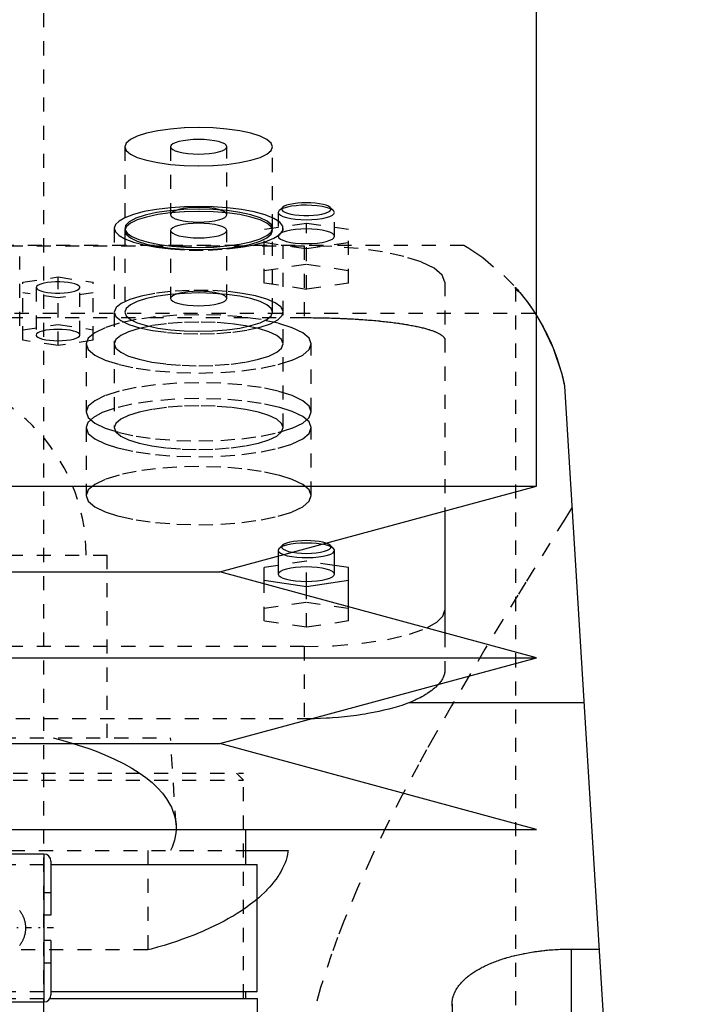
# Model space of a CAD drawing. Extents: x -90 to 90, y -1 to 976.
# Tile 11 of 12: x 8 to 57, y 573 to 643. Entities that reach past the tile are written whole.
import ezdxf

# ---------------------------------------------------------------- set-up
doc = ezdxf.new("R2010")
doc.units = 0
doc.linetypes.add('CENTER', pattern=[1.5, 0.45, -0.5, 0.05, -0.5])
doc.linetypes.add('DASHED', pattern=[2, 1, -1])
for name, color, linetype in [('AM_0', 7, 'CONTINUOUS'), ('AM_3', 7, 'DASHED'), ('AM_7', 7, 'CENTER')]:
    doc.layers.add(name, color=color, linetype=linetype)

msp = doc.modelspace()

# ---------------------------------------------------------------- linework, layer by layer
at = {"layer": 'AM_0', "color": 7, "linetype": 'CONTINUOUS'}
for p, q in [((45, 609.4), (45, 751.5)), ((47, 616.5), (57, 453.55)), ((-45, 609.4), (45, 609.4)), ((22.5, 603.3), (45, 609.4)), ((38.5, 607.638), (38.5, 598.962)), ((30.577, 604.968), (30.336, 605.192)), ((26.65, 604.425), (26.65, 603.139)), ((30.65, 603.139), (30.65, 604.829)), ((26.65, 603.76), (25.65, 603.61)), ((31.65, 603.61), (30.65, 603.76)), ((-22.5, 603.3), (22.5, 603.3)), ((45, 597.2), (22.5, 603.3)), ((25.65, 602.446), (25.65, 603.61)), ((31.65, 600.819), (31.65, 603.61)), ((25.65, 602.714), (28.65, 602.266)), ((28.65, 602.266), (31.65, 602.714)), ((28.65, 601.633), (28.65, 602.266)), ((-45, 597.2), (45, 597.2)), ((22.5, 591.1), (45, 597.2)), ((48.381, 594), (35.934, 594)), ((-22.5, 591.1), (22.5, 591.1)), ((45, 585), (22.5, 591.1)), ((-45, 585), (45, 585)), ((24.35, 582.5), (24.35, 585)), ((24.355, 583.5), (27.357, 583.5)), ((10, 583.25), (7, 583.25)), ((10, 583.25), (10, 572.75)), ((10.5, 582.75), (10.5, 578.9)), ((10.502, 582.5), (25.15, 582.5)), ((25.15, 573.5), (25.15, 582.5)), ((10.5, 578.9), (10, 578.9)), ((10.5, 577.1), (10, 577.1)), ((10.5, 577.1), (10.5, 573.25)), ((47.5, 568.249), (47.5, 576.506)), ((47.5, 576.506), (49.454, 576.506)), ((10.433, 573), (25.175, 573)), ((10.502, 573.5), (25.15, 573.5)), ((24.35, 573), (24.35, 573.5)), ((25.431, 537.373), (25.175, 573)), ((7, 572.75), (10, 572.75))]:
    msp.add_line(p, q, dxfattribs=at)
for points in [[(27.656, 604.698), (27.968, 604.654), (28.308, 604.627), (28.663, 604.618), (29.017, 604.628), (29.356, 604.656), (29.665, 604.702), (29.933, 604.763), (30.147, 604.836), (30.3, 604.92), (30.384, 605.009), (30.396, 605.101), (30.336, 605.192)], [(30.336, 605.192), (30.218, 605.272), (30.044, 605.345)], [(27.025, 604.528), (27.288, 604.45), (27.605, 604.388), (27.963, 604.343), (28.349, 604.318), (28.746, 604.312), (29.14, 604.328), (29.514, 604.363), (29.854, 604.416), (30.147, 604.486), (30.38, 604.57), (30.544, 604.663), (30.634, 604.764), (30.645, 604.867), (30.577, 604.968)], [(26.65, 603.139), (26.688, 603.038), (26.802, 602.941), (26.987, 602.851), (27.236, 602.773), (27.539, 602.709), (27.885, 602.661), (28.26, 602.631), (28.65, 602.621), (29.04, 602.631), (29.415, 602.661), (29.761, 602.709), (30.064, 602.773), (30.313, 602.851), (30.498, 602.941), (30.612, 603.038), (30.65, 603.139)], [(37.209, 599.316), (37.919, 599.719), (38.354, 600.147), (38.5, 600.588)]]:
    msp.add_lwpolyline(points, dxfattribs=at)
for points in [[(44.999, 621.522, 0), (45.433, 620.784, 0), (46.194, 619.185, 0), (46.782, 617.431, 0), (47, 616.5, 0)], [(38.041, 595.316, 0), (38.004, 595.276, 0), (37.927, 595.196, 0), (37.844, 595.116, 0), (37.8, 595.076, 0), (37.755, 595.037, 0), (37.662, 594.958, 0), (37.562, 594.88, 0), (37.458, 594.803, 0), (37.349, 594.727, 0), (37.235, 594.652, 0), (37.176, 594.615, 0), (37.116, 594.578, 0), (36.992, 594.505, 0), (36.864, 594.433, 0), (36.731, 594.363, 0), (36.595, 594.294, 0), (36.454, 594.226, 0), (36.382, 594.192, 0), (36.31, 594.159, 0), (36.162, 594.094, 0), (36.011, 594.031, 0), (35.934, 594, 0)], [(35.934, 594, 0), (35.79, 593.946, 0), (35.495, 593.843, 0), (35.186, 593.744, 0), (35.025, 593.695, 0), (34.861, 593.648, 0), (34.52, 593.555, 0), (34.165, 593.467, 0), (33.796, 593.384, 0), (33.415, 593.306, 0), (33.024, 593.233, 0), (32.824, 593.199, 0), (32.622, 593.167, 0), (32.212, 593.106, 0), (31.794, 593.052, 0), (31.37, 593.005, 0), (30.942, 592.964, 0), (30.511, 592.93, 0), (30.295, 592.915, 0), (30.079, 592.902, 0), (29.647, 592.882, 0), (29.217, 592.868, 0), (29.003, 592.863, 0)], [(27.357, 583.5, 0), (27.343, 583.404, 0), (27.307, 583.212, 0), (27.261, 583.02, 0), (27.233, 582.923, 0), (27.203, 582.826, 0), (27.134, 582.632, 0), (27.055, 582.438, 0), (26.965, 582.243, 0), (26.863, 582.049, 0), (26.751, 581.855, 0), (26.691, 581.758, 0), (26.628, 581.661, 0), (26.494, 581.467, 0), (26.349, 581.275, 0), (26.193, 581.084, 0), (26.027, 580.893, 0), (25.851, 580.704, 0), (25.759, 580.61, 0), (25.664, 580.516, 0), (25.467, 580.33, 0), (25.26, 580.145, 0), (25.152, 580.054, 0)], [(39, 572.578, 0), (39, 572.605, 0), (39.002, 572.658, 0), (39.005, 572.712, 0), (39.007, 572.739, 0), (39.009, 572.766, 0), (39.015, 572.82, 0), (39.023, 572.874, 0), (39.033, 572.929, 0), (39.044, 572.983, 0), (39.056, 573.038, 0), (39.063, 573.065, 0), (39.071, 573.092, 0), (39.086, 573.147, 0), (39.104, 573.202, 0), (39.123, 573.256, 0), (39.144, 573.311, 0), (39.167, 573.366, 0), (39.179, 573.393, 0), (39.191, 573.421, 0), (39.218, 573.475, 0), (39.245, 573.53, 0), (39.26, 573.557, 0), (39.275, 573.584, 0), (39.306, 573.639, 0), (39.339, 573.693, 0), (39.356, 573.72, 0), (39.374, 573.747, 0), (39.41, 573.801, 0), (39.448, 573.854, 0), (39.488, 573.908, 0), (39.529, 573.961, 0), (39.572, 574.014, 0), (39.595, 574.04, 0), (39.617, 574.067, 0), (39.664, 574.119, 0), (39.712, 574.171, 0), (39.761, 574.223, 0), (39.813, 574.274, 0), (39.866, 574.325, 0), (39.893, 574.351, 0), (39.92, 574.376, 0), (39.977, 574.426, 0), (40.034, 574.476, 0), (40.094, 574.526, 0), (40.155, 574.575, 0), (40.217, 574.624, 0), (40.249, 574.648, 0), (40.281, 574.672, 0), (40.346, 574.72, 0), (40.413, 574.767, 0), (40.481, 574.814, 0), (40.551, 574.86, 0), (40.622, 574.906, 0), (40.658, 574.928, 0), (40.694, 574.951, 0), (40.768, 574.995, 0), (40.843, 575.039, 0), (40.919, 575.083, 0), (40.996, 575.126, 0), (41.075, 575.168, 0), (41.114, 575.189, 0), (41.154, 575.21, 0), (41.235, 575.251, 0), (41.317, 575.291, 0), (41.358, 575.311, 0), (41.4, 575.331, 0), (41.484, 575.37, 0), (41.569, 575.408, 0), (41.611, 575.427, 0), (41.654, 575.446, 0), (41.742, 575.483, 0), (41.831, 575.52, 0), (41.922, 575.557, 0), (42.015, 575.593, 0), (42.109, 575.629, 0), (42.157, 575.647, 0), (42.205, 575.665, 0), (42.302, 575.7, 0), (42.402, 575.734, 0), (42.502, 575.768, 0), (42.604, 575.801, 0), (42.708, 575.834, 0), (42.76, 575.85, 0), (42.813, 575.866, 0), (42.919, 575.898, 0), (43.027, 575.929, 0), (43.136, 575.959, 0), (43.247, 575.988, 0), (43.358, 576.017, 0), (43.415, 576.032, 0), (43.471, 576.045, 0), (43.585, 576.073, 0), (43.701, 576.1, 0), (43.817, 576.126, 0), (43.934, 576.151, 0), (44.053, 576.175, 0), (44.112, 576.187, 0), (44.172, 576.199, 0), (44.292, 576.221, 0), (44.413, 576.243, 0), (44.535, 576.264, 0), (44.657, 576.284, 0), (44.781, 576.304, 0), (44.843, 576.313, 0), (44.905, 576.322, 0), (45.029, 576.34, 0), (45.154, 576.357, 0), (45.217, 576.365, 0), (45.28, 576.373, 0), (45.406, 576.388, 0), (45.533, 576.402, 0), (45.596, 576.408, 0), (45.66, 576.415, 0), (45.787, 576.427, 0), (45.914, 576.439, 0), (46.042, 576.449, 0), (46.169, 576.459, 0), (46.297, 576.467, 0), (46.361, 576.472, 0), (46.424, 576.475, 0), (46.552, 576.482, 0), (46.679, 576.488, 0), (46.807, 576.493, 0), (46.934, 576.498, 0), (47.06, 576.501, 0), (47.123, 576.502, 0), (47.186, 576.504, 0), (47.312, 576.505, 0), (47.438, 576.506, 0), (47.5, 576.506, 0)], [(39.004, 572.45, 0), (39, 572.578, 0)]]:
    msp.add_polyline3d(points, dxfattribs=at)
for centre, start, end in [((10, 582.75), 0, 90), ((10, 573.25), 270, 0)]:
    msp.add_arc(centre, 0.5, start, end, dxfattribs=at)
at = {"layer": 'AM_3', "color": 6, "linetype": 'DASHED'}
for p, q in [((10, 306), (10, 930)), ((15.75, 633.506), (15.75, 627.71)), ((19, 633.506), (19, 628.676)), ((23, 628.676), (23, 633.506)), ((26.25, 627.71), (26.25, 633.506)), ((26.723, 628.974), (26.65, 628.835)), ((26.964, 629.198), (26.723, 628.974)), ((30.577, 628.974), (30.336, 629.198)), ((26.65, 628.835), (26.65, 627.145)), ((30.65, 627.145), (30.65, 628.835)), ((15, 627.71), (15, 613.547)), ((15.75, 627.553), (15.75, 621.758)), ((19, 627.553), (19, 622.724)), ((23, 622.724), (23, 627.553)), ((28.65, 628.064), (25.65, 627.616)), ((25.65, 623.822), (25.65, 627.616)), ((26.25, 621.758), (26.25, 627.553)), ((27, 613.547), (27, 627.71)), ((28.65, 623.374), (28.65, 628.064)), ((31.65, 627.616), (28.65, 628.064)), ((31.65, 623.822), (31.65, 627.616)), ((39.86, 626.5), (-39.86, 626.5)), ((-28.5, 626.47), (28.5, 626.47)), ((25.65, 626.719), (28.65, 626.271)), ((28.5, 626.47), (28.5, 621.365)), ((28.65, 626.271), (31.65, 626.719)), ((8.28, 620.776), (8.28, 625.702)), ((25.65, 624.718), (28.65, 625.167)), ((28.65, 625.167), (31.65, 624.718)), ((8.5, 623.883), (11, 624.257)), ((11, 624.257), (13.5, 623.883)), ((11, 619.382), (11, 624.257)), ((8.5, 619.755), (8.5, 623.883)), ((9.45, 623.51), (9.45, 620.129)), ((12.55, 620.129), (12.55, 623.51)), ((13.5, 619.755), (13.5, 623.883)), ((28.65, 623.374), (25.65, 623.822)), ((31.65, 623.822), (28.65, 623.374)), ((38.5, 623.882), (38.5, 607.638)), ((43.5, 623.519), (43.5, 453.55)), ((11, 622.763), (8.5, 623.136)), ((13.5, 623.136), (11, 622.763)), ((44.917, 621.65), (-44.917, 621.65)), ((-28.5, 621.365), (28.5, 621.365)), ((44.917, 621.65), (44.999, 621.522)), ((8.5, 620.503), (11, 620.876)), ((11, 620.876), (13.5, 620.503)), ((11, 619.382), (8.5, 619.755)), ((13.5, 619.755), (11, 619.382)), ((13, 619.5), (13, 614.671)), ((29, 614.671), (29, 619.5)), ((13, 613.547), (13, 608.718)), ((29, 608.718), (29, 613.547)), ((26.964, 605.192), (26.723, 604.968)), ((-14.5, 604.5), (14.5, 604.5)), ((14.5, 591.5), (14.5, 604.5)), ((26.65, 604.829), (26.65, 604.425)), ((28.65, 604.059), (26.65, 603.76)), ((28.65, 602.266), (28.65, 604.059)), ((30.65, 603.76), (28.65, 604.059)), ((25.65, 599.816), (25.65, 602.446)), ((28.65, 599.368), (28.65, 601.633)), ((25.65, 600.713), (28.65, 601.161)), ((28.65, 601.161), (31.65, 600.713)), ((31.65, 599.816), (31.65, 600.819)), ((28.65, 599.368), (25.65, 599.816)), ((31.65, 599.816), (28.65, 599.368)), ((38.5, 598.962), (38.5, 596.365)), ((28.5, 598), (-28.5, 598)), ((28.5, 598), (28.5, 592.859)), ((29.003, 592.863), (-29.003, 592.863)), ((-19, 591.5), (19, 591.5)), ((19.386, 585.33), (19, 591.5)), ((-24.175, 589), (24.175, 589)), ((-24.175, 588.5), (24.175, 588.5)), ((24.175, 588.5), (23.675, 589)), ((24.175, 573), (24.175, 589)), ((24.175, 573), (24.175, 588.5)), ((-24.355, 583.5), (24.355, 583.5)), ((17.375, 583.5), (17.375, 576.439)), ((-7.008, 582.5), (10.502, 582.5)), ((10.5, 580.5), (10, 580.5)), ((17.375, 576.439), (-17.375, 576.439)), ((10.5, 575.5), (10, 575.5)), ((-7.008, 573.5), (10.502, 573.5)), ((7.003, 573), (10.433, 573)), ((39, 572.578), (39, 453.55))]:
    msp.add_line(p, q, dxfattribs=at)
for points in [[(21, 634.865), (19.976, 634.839), (18.991, 634.761), (18.083, 634.636), (17.288, 634.467), (16.635, 634.261), (16.15, 634.026), (15.851, 633.771), (15.75, 633.506)], [(26.25, 633.506), (26.149, 633.771), (25.85, 634.026), (25.365, 634.261), (24.712, 634.467), (23.917, 634.636), (23.009, 634.761), (22.024, 634.839), (21, 634.865)], [(21, 634.024), (20.61, 634.014), (20.235, 633.984), (19.889, 633.936), (19.586, 633.872), (19.337, 633.794), (19.152, 633.704), (19.038, 633.607), (19, 633.506), (19.038, 633.405), (19.152, 633.308), (19.337, 633.218), (19.586, 633.14), (19.889, 633.076), (20.235, 633.028), (20.61, 632.998), (21, 632.988), (21.39, 632.998), (21.765, 633.028), (22.111, 633.076), (22.414, 633.14), (22.663, 633.218), (22.848, 633.308), (22.962, 633.405), (23, 633.506)], [(23, 633.506), (22.962, 633.607), (22.848, 633.704), (22.663, 633.794), (22.414, 633.872), (22.111, 633.936), (21.765, 633.984), (21.39, 634.014), (21, 634.024)], [(15.75, 633.506), (15.851, 633.241), (16.15, 632.986), (16.635, 632.751), (17.288, 632.545), (18.083, 632.376), (18.991, 632.251), (19.976, 632.173), (21, 632.147), (22.024, 632.173), (23.009, 632.251), (23.917, 632.376), (24.712, 632.545), (25.365, 632.751), (25.85, 632.986), (26.149, 633.241), (26.25, 633.506)], [(18.998, 629.174), (18.01, 629.057), (17.12, 628.895), (16.357, 628.694), (15.748, 628.461)], [(26.25, 627.553), (26.149, 627.818), (25.85, 628.073), (25.365, 628.308), (24.712, 628.514), (23.917, 628.683), (23.009, 628.809), (22.024, 628.886), (21, 628.912), (19.976, 628.886), (18.991, 628.809), (18.083, 628.683), (17.288, 628.514), (16.635, 628.308), (16.15, 628.073), (15.851, 627.818), (15.75, 627.553)], [(21, 629.069), (19.939, 629.041), (18.922, 628.958), (17.99, 628.824), (17.183, 628.643), (16.534, 628.425), (16.068, 628.176), (15.806, 627.909), (15.759, 627.633)], [(21, 629.263), (19.984, 629.241), (18.998, 629.174)], [(23, 628.676), (22.962, 628.777), (22.848, 628.874), (22.663, 628.964), (22.414, 629.042), (22.111, 629.107), (21.765, 629.155), (21.39, 629.184), (21, 629.194), (20.61, 629.184), (20.235, 629.155), (19.889, 629.107), (19.586, 629.042), (19.337, 628.964), (19.152, 628.874), (19.038, 628.777), (19, 628.676)], [(23.002, 629.174), (22.016, 629.241), (21, 629.263)], [(23, 626.454), (23.909, 626.579), (24.706, 626.748), (25.361, 626.954), (25.848, 627.189), (26.148, 627.444), (26.25, 627.709), (26.15, 627.974), (25.852, 628.229), (25.367, 628.465), (24.714, 628.671), (23.918, 628.84), (23.01, 628.966), (22.025, 629.043), (21, 629.069)], [(23.002, 626.247), (24.031, 626.37), (24.951, 626.542), (25.73, 626.755), (26.34, 627.003), (26.76, 627.275), (26.973, 627.564), (26.973, 627.857), (26.76, 628.146), (26.34, 628.418), (25.73, 628.666), (24.951, 628.879), (24.031, 629.051), (23.002, 629.174)], [(26.65, 628.835), (26.688, 628.734), (26.802, 628.637), (26.987, 628.547), (27.236, 628.469), (27.539, 628.404), (27.885, 628.357), (28.26, 628.327), (28.65, 628.317), (29.04, 628.327), (29.415, 628.357), (29.761, 628.404), (30.064, 628.469), (30.313, 628.547), (30.498, 628.637), (30.612, 628.734), (30.65, 628.835), (30.612, 628.936), (30.498, 629.033), (30.313, 629.122), (30.064, 629.201), (29.761, 629.265), (29.415, 629.313), (29.04, 629.343), (28.65, 629.353)], [(28.65, 629.353), (28.281, 629.344), (27.924, 629.317), (27.593, 629.274), (27.298, 629.216), (27.049, 629.145), (26.855, 629.063), (26.723, 628.974)], [(26.964, 629.198), (26.905, 629.111), (26.912, 629.024), (26.984, 628.938), (27.118, 628.858), (27.31, 628.785), (27.551, 628.724), (27.835, 628.676), (28.148, 628.642), (28.481, 628.626), (28.819, 628.626), (29.152, 628.642), (29.465, 628.676), (29.749, 628.724), (29.99, 628.785), (30.182, 628.858), (30.316, 628.938), (30.388, 629.024), (30.395, 629.111), (30.336, 629.198)], [(28.65, 629.529), (28.327, 629.522), (28.015, 629.498), (27.725, 629.461), (27.467, 629.41), (27.249, 629.348), (27.08, 629.276), (26.964, 629.198)], [(30.336, 629.198), (30.22, 629.276), (30.051, 629.348), (29.833, 629.41), (29.575, 629.461), (29.285, 629.498), (28.973, 629.522), (28.65, 629.529)], [(15.748, 628.461), (15.336, 628.223), (15.085, 627.97), (15, 627.71)], [(19, 628.676), (19.038, 628.575), (19.152, 628.478), (19.337, 628.389), (19.586, 628.31), (19.889, 628.246), (20.235, 628.198), (20.61, 628.169), (21, 628.159), (21.39, 628.169), (21.765, 628.198), (22.111, 628.246), (22.414, 628.31), (22.663, 628.389), (22.848, 628.478), (22.962, 628.575), (23, 628.676)], [(15, 627.71), (15.085, 627.45), (15.336, 627.198), (15.748, 626.96)], [(15.75, 627.553), (15.851, 627.288), (16.15, 627.033), (16.635, 626.798), (17.288, 626.592), (18.083, 626.423), (18.991, 626.298), (19.976, 626.22), (21, 626.194), (22.024, 626.22), (23.009, 626.298), (23.917, 626.423), (24.712, 626.592), (25.365, 626.798), (25.85, 627.033), (26.149, 627.288), (26.25, 627.553)], [(15.759, 627.633), (15.91, 627.377), (16.246, 627.134), (16.753, 626.912), (17.414, 626.718), (18.205, 626.56), (19.097, 626.444), (20.057, 626.374), (21.052, 626.352), (22.045, 626.379), (23, 626.454)], [(21, 628.071), (20.61, 628.061), (20.235, 628.031), (19.889, 627.984), (19.586, 627.919), (19.337, 627.841), (19.152, 627.751), (19.038, 627.654), (19, 627.553), (19.038, 627.452), (19.152, 627.355), (19.337, 627.266), (19.586, 627.187), (19.889, 627.123), (20.235, 627.075), (20.61, 627.045), (21, 627.036), (21.39, 627.045), (21.765, 627.075), (22.111, 627.123), (22.414, 627.187), (22.663, 627.266), (22.848, 627.355), (22.962, 627.452), (23, 627.553)], [(23, 627.553), (22.962, 627.654), (22.848, 627.751), (22.663, 627.841), (22.414, 627.919), (22.111, 627.984), (21.765, 628.031), (21.39, 628.061), (21, 628.071)], [(28.65, 627.662), (28.26, 627.652), (27.885, 627.623), (27.539, 627.575), (27.236, 627.511), (26.987, 627.432), (26.802, 627.343), (26.688, 627.246), (26.65, 627.145), (26.688, 627.044), (26.802, 626.946), (26.987, 626.857), (27.236, 626.778), (27.539, 626.714), (27.885, 626.666), (28.26, 626.637), (28.65, 626.627), (29.04, 626.637), (29.415, 626.666), (29.761, 626.714), (30.064, 626.778), (30.313, 626.857), (30.498, 626.946), (30.612, 627.044), (30.65, 627.145)], [(30.65, 627.145), (30.612, 627.246), (30.498, 627.343), (30.313, 627.432), (30.064, 627.511), (29.761, 627.575), (29.415, 627.623), (29.04, 627.652), (28.65, 627.662)], [(15.748, 626.96), (16.357, 626.727), (17.12, 626.526), (18.01, 626.364), (18.998, 626.247)], [(18.998, 626.247), (20.321, 626.167), (21.679, 626.167), (23.002, 626.247)], [(38.5, 623.882), (38.308, 624.387), (37.739, 624.872), (36.815, 625.32), (35.571, 625.712), (34.056, 626.034), (32.327, 626.273), (30.451, 626.42), (28.5, 626.47)], [(9.999, 623.816), (9.768, 623.753), (9.594, 623.679), (9.486, 623.596), (9.45, 623.51)], [(9.45, 623.51), (9.486, 623.423), (9.594, 623.341), (9.768, 623.266), (9.999, 623.203)], [(9.999, 623.203), (10.251, 623.158), (10.532, 623.127), (10.832, 623.111), (11.137, 623.11), (11.438, 623.125), (11.721, 623.155), (11.977, 623.198), (12.194, 623.254), (12.365, 623.32), (12.482, 623.393), (12.542, 623.47), (12.542, 623.549), (12.482, 623.627), (12.365, 623.7), (12.194, 623.766), (11.977, 623.821), (11.721, 623.865), (11.438, 623.895), (11.137, 623.909), (10.832, 623.909), (10.532, 623.892), (10.251, 623.861), (9.999, 623.816)], [(23.002, 623.221), (21.679, 623.301), (20.321, 623.301), (18.998, 623.221)], [(18.998, 623.221), (17.888, 623.085), (16.908, 622.893), (16.1, 622.654), (15.498, 622.377), (15.126, 622.074), (15, 621.758)], [(15, 621.758), (15.118, 621.451), (15.468, 621.156), (16.035, 620.886), (16.798, 620.649), (17.726, 620.456), (18.783, 620.315), (19.928, 620.23), (21.114, 620.205), (22.297, 620.241), (23.428, 620.337), (24.463, 620.489), (25.362, 620.691), (26.09, 620.935), (26.617, 621.212), (26.923, 621.509), (26.996, 621.817), (26.832, 622.122), (26.44, 622.413), (25.833, 622.678), (25.036, 622.907), (24.079, 623.09), (23.002, 623.221)], [(21, 623.116), (19.976, 623.09), (18.991, 623.013), (18.083, 622.887), (17.288, 622.718), (16.635, 622.513), (16.15, 622.278), (15.851, 622.023), (15.75, 621.758)], [(15.75, 621.758), (15.851, 621.493), (16.15, 621.238), (16.635, 621.003), (17.288, 620.797), (18.083, 620.628), (18.991, 620.502), (19.976, 620.425), (21, 620.399), (22.024, 620.425), (23.009, 620.502), (23.917, 620.628), (24.712, 620.797), (25.365, 621.003), (25.85, 621.238), (26.149, 621.493), (26.25, 621.758), (26.149, 622.023), (25.85, 622.278), (25.365, 622.513), (24.712, 622.718), (23.917, 622.887), (23.009, 623.013), (22.024, 623.09), (21, 623.116)], [(21, 623.241), (20.61, 623.231), (20.235, 623.202), (19.889, 623.154), (19.586, 623.09), (19.337, 623.011), (19.152, 622.922), (19.038, 622.825), (19, 622.724)], [(19, 622.724), (19.038, 622.623), (19.152, 622.525), (19.337, 622.436), (19.586, 622.357), (19.889, 622.293), (20.235, 622.245), (20.61, 622.216), (21, 622.206), (21.39, 622.216), (21.765, 622.245), (22.111, 622.293), (22.414, 622.357), (22.663, 622.436), (22.848, 622.525), (22.962, 622.623), (23, 622.724)], [(23, 622.724), (22.962, 622.825), (22.848, 622.922), (22.663, 623.011), (22.414, 623.09), (22.111, 623.154), (21.765, 623.202), (21.39, 623.231), (21, 623.241)], [(21, 621.053), (19.829, 621.023), (18.704, 620.935), (17.667, 620.791), (16.757, 620.598), (16.011, 620.363), (15.457, 620.094), (15.115, 619.803), (15, 619.5)], [(21, 617.947), (22.171, 617.977), (23.296, 618.065), (24.333, 618.209), (25.243, 618.402), (25.989, 618.637), (26.543, 618.906), (26.885, 619.197), (27, 619.5), (26.885, 619.803), (26.543, 620.094), (25.989, 620.363), (25.243, 620.598), (24.333, 620.791), (23.296, 620.935), (22.171, 621.023), (21, 621.053)], [(15, 619.5), (15.115, 619.197), (15.457, 618.906), (16.011, 618.637), (16.757, 618.402), (17.667, 618.209), (18.704, 618.065), (19.829, 617.977), (21, 617.947)], [(21, 615.618), (19.314, 615.571), (17.705, 615.434), (16.243, 615.212), (14.994, 614.915)], [(29, 613.547), (28.846, 613.951), (28.391, 614.34), (27.652, 614.698), (26.657, 615.011), (25.445, 615.269), (24.061, 615.46), (22.561, 615.578), (21, 615.618)], [(14.994, 614.915), (14.143, 614.614), (13.515, 614.278), (13.13, 613.919), (13, 613.547)], [(21, 615.1), (19.829, 615.07), (18.704, 614.982), (17.667, 614.838), (16.757, 614.645), (16.011, 614.41), (15.457, 614.142), (15.115, 613.85), (15, 613.547)], [(15, 613.547), (15.115, 613.244), (15.457, 612.953), (16.011, 612.684), (16.757, 612.449), (17.667, 612.256), (18.704, 612.113), (19.829, 612.024), (21, 611.994), (22.171, 612.024), (23.296, 612.113), (24.333, 612.256), (25.243, 612.449), (25.989, 612.684), (26.543, 612.953), (26.885, 613.244), (27, 613.547), (26.885, 613.85), (26.543, 614.142), (25.989, 614.41), (25.243, 614.645), (24.333, 614.838), (23.296, 614.982), (22.171, 615.07), (21, 615.1)], [(13, 613.547), (13.154, 613.143), (13.609, 612.755), (14.348, 612.397), (15.343, 612.083), (16.555, 611.826), (17.939, 611.634), (19.439, 611.516), (21, 611.477), (22.561, 611.516), (24.061, 611.634), (25.445, 611.826), (26.657, 612.083), (27.652, 612.397), (28.391, 612.755), (28.846, 613.143), (29, 613.547)], [(28.65, 605.347), (28.26, 605.337), (27.885, 605.308), (27.539, 605.26), (27.236, 605.195), (26.987, 605.117), (26.802, 605.028), (26.688, 604.93), (26.65, 604.829)], [(26.964, 605.192), (26.904, 605.1), (26.917, 605.007), (27.005, 604.917), (27.162, 604.833), (27.382, 604.759), (27.656, 604.698)], [(28.65, 605.524), (28.327, 605.516), (28.015, 605.493), (27.725, 605.455), (27.467, 605.405), (27.249, 605.342), (27.08, 605.271), (26.964, 605.192)], [(30.044, 605.345), (29.827, 605.406), (29.569, 605.456), (29.281, 605.493), (28.971, 605.516), (28.65, 605.524)], [(30.577, 604.968), (30.445, 605.058), (30.251, 605.14), (30.002, 605.211), (29.707, 605.269), (29.376, 605.312), (29.019, 605.338), (28.65, 605.347)], [(26.65, 604.829), (26.693, 604.723), (26.82, 604.621), (27.025, 604.528)], [(28.65, 603.657), (28.26, 603.647), (27.885, 603.617), (27.539, 603.569), (27.236, 603.505), (26.987, 603.427), (26.802, 603.337), (26.688, 603.24), (26.65, 603.139)], [(30.65, 603.139), (30.612, 603.24), (30.498, 603.337), (30.313, 603.427), (30.064, 603.505), (29.761, 603.569), (29.415, 603.617), (29.04, 603.647), (28.65, 603.657)], [(28.5, 598), (30.598, 598.058), (32.603, 598.228), (34.426, 598.503), (35.984, 598.872), (37.209, 599.316)]]:
    msp.add_lwpolyline(points, dxfattribs=at)
for points in [[(29, 619.5), (28.846, 619.904), (28.391, 620.292), (27.652, 620.65), (26.657, 620.964), (25.445, 621.222), (24.061, 621.413), (22.561, 621.531), (21, 621.571), (19.439, 621.531), (17.939, 621.413), (16.555, 621.222), (15.343, 620.964), (14.348, 620.65), (13.609, 620.292), (13.154, 619.904), (13, 619.5), (13.154, 619.096), (13.609, 618.708), (14.348, 618.35), (15.343, 618.036), (16.555, 617.778), (17.939, 617.587), (19.439, 617.469), (21, 617.43), (22.561, 617.469), (24.061, 617.587), (25.445, 617.778), (26.657, 618.036), (27.652, 618.35), (28.391, 618.708), (28.846, 619.096)], [(12.55, 620.129), (12.52, 620.207), (12.432, 620.283), (12.289, 620.352), (12.096, 620.413), (11.861, 620.463), (11.593, 620.5), (11.302, 620.522), (11, 620.53), (10.698, 620.522), (10.407, 620.5), (10.139, 620.463), (9.904, 620.413), (9.711, 620.352), (9.568, 620.283), (9.48, 620.207), (9.45, 620.129), (9.48, 620.051), (9.568, 619.976), (9.711, 619.906), (9.904, 619.845), (10.139, 619.795), (10.407, 619.758), (10.698, 619.736), (11, 619.728), (11.302, 619.736), (11.593, 619.758), (11.861, 619.795), (12.096, 619.845), (12.289, 619.906), (12.432, 619.976), (12.52, 620.051)], [(13, 614.671), (13.154, 614.267), (13.609, 613.878), (14.348, 613.52), (15.343, 613.207), (16.555, 612.949), (17.939, 612.758), (19.439, 612.64), (21, 612.6), (22.561, 612.64), (24.061, 612.758), (25.445, 612.949), (26.657, 613.207), (27.652, 613.52), (28.391, 613.878), (28.846, 614.267), (29, 614.671), (28.846, 615.075), (28.391, 615.463), (27.652, 615.821), (26.657, 616.135), (25.445, 616.392), (24.061, 616.584), (22.561, 616.702), (21, 616.741), (19.439, 616.702), (17.939, 616.584), (16.555, 616.392), (15.343, 616.135), (14.348, 615.821), (13.609, 615.463), (13.154, 615.075)], [(13, 608.718), (13.154, 608.314), (13.609, 607.926), (14.348, 607.568), (15.343, 607.254), (16.555, 606.996), (17.939, 606.805), (19.439, 606.687), (21, 606.647), (22.561, 606.687), (24.061, 606.805), (25.445, 606.996), (26.657, 607.254), (27.652, 607.568), (28.391, 607.926), (28.846, 608.314), (29, 608.718), (28.846, 609.122), (28.391, 609.51), (27.652, 609.868), (26.657, 610.182), (25.445, 610.44), (24.061, 610.631), (22.561, 610.749), (21, 610.788), (19.439, 610.749), (17.939, 610.631), (16.555, 610.44), (15.343, 610.182), (14.348, 609.868), (13.609, 609.51), (13.154, 609.122)]]:
    msp.add_lwpolyline(points, close=True, dxfattribs=at)
for points in [[(39.86, 626.5, 0), (39.89, 626.483, 0), (39.966, 626.438, 0), (40.065, 626.378, 0), (40.123, 626.343, 0), (40.186, 626.304, 0), (40.328, 626.215, 0), (40.489, 626.112, 0), (41.184, 625.629, 0), (42.688, 624.363, 0), (43.5, 623.519, 0)], [(43.813, 623.156, 0), (43.795, 623.166, 0), (43.763, 623.187, 0), (43.732, 623.208, 0), (43.717, 623.218, 0), (43.703, 623.228, 0), (43.676, 623.249, 0), (43.651, 623.269, 0), (43.628, 623.29, 0), (43.607, 623.31, 0), (43.588, 623.331, 0), (43.579, 623.341, 0), (43.571, 623.351, 0), (43.555, 623.371, 0), (43.542, 623.391, 0), (43.53, 623.411, 0), (43.521, 623.431, 0), (43.513, 623.451, 0), (43.51, 623.461, 0), (43.507, 623.47, 0), (43.503, 623.49, 0), (43.501, 623.509, 0), (43.5, 623.519, 0)], [(43.5, 623.519, 0), (43.501, 623.518, 0), (43.507, 623.511, 0), (43.521, 623.495, 0), (43.531, 623.485, 0), (43.542, 623.472, 0), (43.57, 623.44, 0), (43.604, 623.4, 0), (43.646, 623.352, 0), (43.695, 623.295, 0), (43.75, 623.23, 0), (43.78, 623.195, 0), (43.812, 623.157, 0), (43.878, 623.077, 0), (43.951, 622.988, 0), (44.027, 622.893, 0), (44.108, 622.791, 0), (44.191, 622.683, 0), (44.234, 622.627, 0), (44.277, 622.57, 0), (44.365, 622.452, 0), (44.455, 622.329, 0), (44.501, 622.265, 0)], [(43.813, 623.156, 0), (44.002, 622.924, 0), (44.376, 622.437, 0), (44.74, 621.92, 0), (44.917, 621.65, 0)], [(44.501, 622.265, 0), (44.581, 622.152, 0), (44.745, 621.912, 0), (44.914, 621.655, 0), (44.999, 621.521, 0)], [(28.5, 621.365, 0), (28.57, 621.365, 0), (28.711, 621.364, 0), (28.852, 621.364, 0), (28.922, 621.363, 0), (28.993, 621.363, 0), (29.136, 621.362, 0), (29.278, 621.36, 0), (29.421, 621.358, 0), (29.564, 621.356, 0), (29.708, 621.354, 0), (29.78, 621.352, 0), (29.852, 621.351, 0), (29.995, 621.347, 0), (30.139, 621.344, 0), (30.283, 621.34, 0), (30.427, 621.336, 0), (30.571, 621.332, 0), (30.642, 621.329, 0), (30.714, 621.327, 0), (30.857, 621.322, 0), (31.001, 621.316, 0), (31.072, 621.313, 0), (31.143, 621.31, 0), (31.285, 621.304, 0), (31.427, 621.298, 0), (31.498, 621.294, 0), (31.568, 621.291, 0), (31.709, 621.284, 0), (31.849, 621.276, 0), (31.989, 621.268, 0), (32.127, 621.26, 0), (32.265, 621.252, 0), (32.334, 621.247, 0), (32.402, 621.243, 0), (32.538, 621.234, 0), (32.674, 621.224, 0), (32.808, 621.215, 0), (32.941, 621.205, 0), (33.073, 621.194, 0), (33.139, 621.189, 0), (33.204, 621.184, 0), (33.334, 621.173, 0), (33.463, 621.161, 0), (33.591, 621.15, 0), (33.717, 621.138, 0), (33.842, 621.126, 0), (33.904, 621.12, 0), (33.965, 621.114, 0), (34.087, 621.101, 0), (34.208, 621.088, 0), (34.327, 621.075, 0), (34.444, 621.062, 0), (34.56, 621.048, 0), (34.618, 621.041, 0), (34.675, 621.034, 0), (34.788, 621.02, 0), (34.899, 621.006, 0), (35.008, 620.991, 0), (35.116, 620.976, 0), (35.222, 620.961, 0), (35.274, 620.954, 0), (35.326, 620.946, 0), (35.428, 620.931, 0), (35.528, 620.915, 0), (35.578, 620.908, 0), (35.627, 620.9, 0), (35.724, 620.884, 0), (35.821, 620.867, 0), (35.869, 620.859, 0), (35.917, 620.851, 0), (36.011, 620.834, 0), (36.105, 620.817, 0), (36.197, 620.799, 0), (36.288, 620.782, 0), (36.377, 620.763, 0), (36.422, 620.754, 0), (36.465, 620.745, 0), (36.552, 620.726, 0), (36.637, 620.707, 0), (36.721, 620.688, 0), (36.803, 620.669, 0), (36.884, 620.649, 0), (36.924, 620.639, 0), (36.963, 620.629, 0), (37.04, 620.609, 0), (37.116, 620.588, 0), (37.19, 620.568, 0), (37.262, 620.547, 0), (37.332, 620.526, 0), (37.366, 620.515, 0), (37.4, 620.504, 0), (37.466, 620.483, 0), (37.531, 620.461, 0), (37.594, 620.439, 0), (37.654, 620.417, 0), (37.713, 620.394, 0), (37.741, 620.383, 0), (37.769, 620.372, 0), (37.824, 620.349, 0), (37.876, 620.326, 0), (37.927, 620.303, 0), (37.975, 620.28, 0), (38.021, 620.256, 0), (38.043, 620.245, 0), (38.065, 620.233, 0), (38.107, 620.209, 0), (38.147, 620.186, 0), (38.166, 620.174, 0), (38.185, 620.162, 0), (38.22, 620.138, 0), (38.254, 620.114, 0), (38.27, 620.102, 0), (38.285, 620.09, 0), (38.314, 620.066, 0), (38.341, 620.042, 0), (38.366, 620.017, 0), (38.388, 619.993, 0), (38.409, 619.969, 0), (38.418, 619.957, 0), (38.427, 619.944, 0), (38.444, 619.92, 0), (38.458, 619.896, 0), (38.47, 619.871, 0), (38.48, 619.847, 0), (38.488, 619.823, 0), (38.491, 619.811, 0), (38.494, 619.799, 0), (38.498, 619.774, 0), (38.5, 619.75, 0), (38.5, 619.738, 0)], [(44.999, 621.521, 0), (45.067, 621.413, 0), (45.201, 621.189, 0), (45.336, 620.956, 0), (45.404, 620.836, 0), (45.471, 620.714, 0), (45.604, 620.464, 0), (45.735, 620.205, 0), (45.864, 619.939, 0), (45.989, 619.665, 0), (46.111, 619.385, 0), (46.17, 619.243, 0), (46.229, 619.099, 0), (46.341, 618.807, 0), (46.449, 618.51, 0), (46.551, 618.209, 0), (46.647, 617.903, 0), (46.737, 617.595, 0), (46.78, 617.44, 0), (46.821, 617.284, 0), (46.898, 616.971, 0), (46.968, 616.657, 0), (47, 616.5, 0)], [(47.528, 607.894, 0), (47.006, 607.043, 0), (45.931, 605.298, 0), (44.821, 603.499, 0), (44.254, 602.579, 0), (43.681, 601.647, 0), (42.519, 599.747, 0), (41.34, 597.8, 0), (40.152, 595.808, 0), (38.962, 593.775, 0), (37.778, 591.703, 0), (37.191, 590.652, 0), (36.609, 589.592, 0), (35.462, 587.444, 0), (34.348, 585.259, 0), (33.277, 583.038, 0), (32.26, 580.78, 0), (31.309, 578.484, 0), (30.863, 577.322, 0), (30.438, 576.149, 0), (29.661, 573.773, 0), (28.993, 571.353, 0), (28.705, 570.125, 0)], [(38.5, 596.365, 0), (38.5, 596.336, 0), (38.497, 596.28, 0), (38.492, 596.222, 0), (38.488, 596.194, 0), (38.483, 596.165, 0), (38.472, 596.107, 0), (38.459, 596.049, 0), (38.442, 595.99, 0), (38.422, 595.932, 0), (38.4, 595.873, 0), (38.388, 595.844, 0), (38.375, 595.815, 0), (38.346, 595.756, 0), (38.315, 595.697, 0), (38.281, 595.638, 0), (38.244, 595.58, 0), (38.204, 595.521, 0), (38.183, 595.492, 0), (38.161, 595.462, 0), (38.115, 595.404, 0), (38.066, 595.345, 0), (38.041, 595.316, 0)], [(10.658, 591.5, 0), (11.106, 591.385, 0), (11.975, 591.142, 0), (12.804, 590.881, 0), (13.202, 590.744, 0), (13.589, 590.603, 0), (14.328, 590.31, 0), (15.017, 590.004, 0), (15.654, 589.686, 0), (16.238, 589.359, 0), (16.767, 589.025, 0), (17.012, 588.855, 0), (17.246, 588.683, 0), (17.683, 588.327, 0), (18.075, 587.957, 0), (18.42, 587.576, 0), (18.715, 587.184, 0), (18.958, 586.783, 0), (19.06, 586.579, 0), (19.148, 586.374, 0), (19.284, 585.96, 0), (19.366, 585.541, 0), (19.386, 585.33, 0)], [(19.389, 585, 0), (19.37, 584.748, 0), (19.274, 584.245, 0), (19.103, 583.747, 0), (18.99, 583.5, 0)], [(19.386, 585.33, 0), (19.389, 585.275, 0), (19.392, 585.165, 0), (19.391, 585.055, 0), (19.389, 585, 0)], [(25.152, 580.054, 0), (25.001, 579.929, 0), (24.685, 579.682, 0), (24.352, 579.44, 0), (24.179, 579.321, 0)], [(8.273, 579.247, 0), (8.304, 579.202, 0), (8.334, 579.156, 0), (8.349, 579.133, 0), (8.364, 579.109, 0), (8.393, 579.061, 0), (8.421, 579.011, 0), (8.448, 578.961, 0), (8.474, 578.91, 0), (8.499, 578.858, 0), (8.511, 578.831, 0), (8.522, 578.805, 0), (8.545, 578.751, 0), (8.565, 578.697, 0), (8.585, 578.642, 0), (8.603, 578.587, 0), (8.619, 578.531, 0), (8.627, 578.503, 0), (8.634, 578.475, 0), (8.647, 578.419, 0), (8.659, 578.363, 0), (8.668, 578.306, 0), (8.676, 578.25, 0), (8.683, 578.194, 0), (8.686, 578.166, 0), (8.688, 578.138, 0), (8.691, 578.082, 0), (8.692, 578.027, 0), (8.693, 578, 0), (8.692, 577.973, 0), (8.691, 577.918, 0), (8.688, 577.862, 0), (8.686, 577.834, 0), (8.683, 577.806, 0), (8.676, 577.75, 0), (8.668, 577.694, 0), (8.659, 577.637, 0), (8.647, 577.581, 0), (8.634, 577.525, 0), (8.627, 577.497, 0), (8.619, 577.469, 0), (8.603, 577.413, 0), (8.585, 577.358, 0), (8.565, 577.303, 0), (8.545, 577.249, 0), (8.522, 577.195, 0), (8.511, 577.169, 0), (8.499, 577.142, 0), (8.474, 577.09, 0), (8.448, 577.039, 0), (8.421, 576.989, 0), (8.393, 576.939, 0), (8.364, 576.891, 0), (8.349, 576.867, 0), (8.334, 576.844, 0), (8.304, 576.798, 0), (8.273, 576.753, 0)], [(24.179, 579.321, 0), (24.035, 579.225, 0), (23.741, 579.036, 0), (23.436, 578.85, 0), (23.28, 578.759, 0), (23.121, 578.668, 0), (22.797, 578.49, 0), (22.465, 578.317, 0), (22.124, 578.148, 0), (21.775, 577.983, 0), (21.413, 577.82, 0), (21.227, 577.739, 0), (21.038, 577.659, 0), (20.651, 577.501, 0), (20.251, 577.347, 0), (19.839, 577.196, 0), (19.415, 577.048, 0), (18.98, 576.905, 0), (18.758, 576.835, 0), (18.534, 576.766, 0), (18.078, 576.632, 0), (17.612, 576.502, 0), (17.375, 576.439, 0)]]:
    msp.add_polyline3d(points, dxfattribs=at)
msp.add_arc((0, 604.5), 13, 0, 180, dxfattribs=at)
at = {"layer": 'AM_7', "color": 4, "linetype": 'CENTER'}
msp.add_line((10.675, 578), (6.825, 578), dxfattribs=at)

doc.saveas('drawing.dxf')
